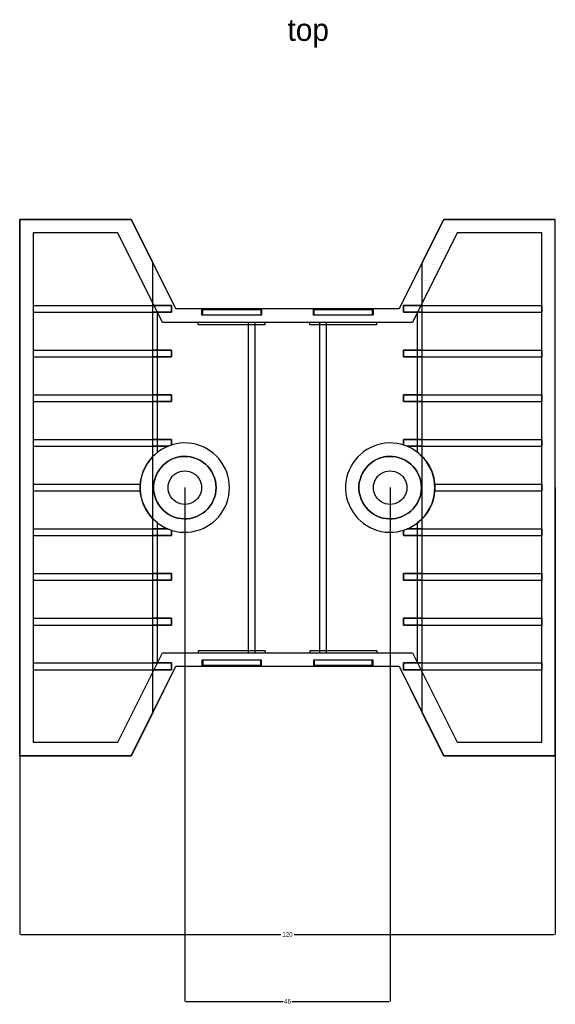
# Model space of a CAD drawing. Header units: millimetres. Extents: x -60 to 3644, y -116 to 106.
# Tile 1 of 4: x -60 to 60, y -116 to 105. Entities that reach past the tile are written whole.
import ezdxf

# ---------------------------------------------------------------- set-up
doc = ezdxf.new("R2010")
doc.units = ezdxf.units.MM
for name, color, linetype in [('DIMENSIONS', 3, 'Continuous'), ('HIDDEN', 8, 'Continuous'), ('LABELS', 2, 'Continuous'), ('VISIBLE', 7, 'Continuous')]:
    doc.layers.add(name, color=color, linetype=linetype)
doc.dimstyles.get("Standard").update_dxf_attribs({"dimtxt": 2.5, "dimasz": 2.5, "dimexe": 1.25, "dimexo": 0.625, "dimtad": 1, "dimtxsty": 'Standard', "dimcen": 2.5, "dimazin": 3, "dimtfac": 1, "dimtmove": 0, "dimatfit": 3, "dimarcsym": 0})

# ---------------------------------------------------------------- blocks, each defined once
blk = doc.blocks.new('_CLOSEDFILLED')
at = {"color": 0, "linetype": 'ByBlock'}
blk.add_solid([(-1, 0.16), (0, 0), (-1, -0.16)], dxfattribs=at)
blk = doc.blocks.new('*D0')
for p, q in [((-60, 0), (-60, -100)), ((60, 0), (60, -100)), ((-59.75, -100), (-1.5, -100)), ((1.5, -100), (59.75, -100))]:
    blk.add_line(p, q)
at = {"layer": 'Defpoints'}
for p in [(-60, 0), (60, 0), (-60, -100)]:
    blk.add_point(p, dxfattribs=at)
at = {"layer": 'DIMENSIONS', "xscale": 0.25, "yscale": 0.25, "rotation": 180}
blk.add_blockref('_CLOSEDFILLED', (-60, -100), dxfattribs=at)
at = {"layer": 'DIMENSIONS', "xscale": 0.25, "yscale": 0.25}
blk.add_blockref('_CLOSEDFILLED', (60, -100), dxfattribs=at)
at = {"layer": 'DIMENSIONS', "insert": (0, -100), "char_height": 1, "attachment_point": 5}
blk.add_mtext('120', dxfattribs=at)
blk = doc.blocks.new('*D2')
for p, q in [((-23, 0), (-23, -115)), ((23, 0), (23, -115)), ((-22.75, -115), (-1, -115)), ((1, -115), (22.75, -115))]:
    blk.add_line(p, q)
at = {"layer": 'Defpoints'}
for p in [(-23, 0), (23, 0), (-23, -115)]:
    blk.add_point(p, dxfattribs=at)
at = {"layer": 'DIMENSIONS', "xscale": 0.25, "yscale": 0.25, "rotation": 180}
blk.add_blockref('_CLOSEDFILLED', (-23, -115), dxfattribs=at)
at = {"layer": 'DIMENSIONS', "xscale": 0.25, "yscale": 0.25}
blk.add_blockref('_CLOSEDFILLED', (23, -115), dxfattribs=at)
at = {"layer": 'DIMENSIONS', "insert": (0, -115), "char_height": 1, "attachment_point": 5}
blk.add_mtext('46', dxfattribs=at)

msp = doc.modelspace()

# ---------------------------------------------------------------- linework, layer by layer
at = {"layer": 'HIDDEN'}
for points in [[(-60, 60), (-60, -60)], [(-35, 60), (-60, 60)], [(-25, 40), (-35, 60)], [(35, 60), (25, 40)], [(60, 60), (35, 60)], [(60, -60), (60, 60)], [(-38, 57), (-57, 57)], [(-57, 57), (-57, -57)], [(-28, 37), (-38, 57)], [(38, 57), (28, 37)], [(57, 57), (38, 57)], [(57, -57), (57, 57)], [(-57, 40.75), (-30.206, 40.75)], [(-30.206, 40.75), (-26, 40.75)], [(-26, 40.75), (-26, 39.25)], [(25, 40), (-25, 40)], [(-19.2, 38.6), (-19.2, 40)], [(-6, 39.8), (-6.163, 39.8), (-6.644, 39.8), (-7.418, 39.8), (-8.447, 39.8), (-9.68, 39.8), (-11.054, 39.8), (-12.5, 39.8), (-13.946, 39.8), (-15.32, 39.8), (-16.553, 39.8), (-17.582, 39.8), (-18.356, 39.8), (-18.837, 39.8), (-19, 39.8)], [(-19, 38.6), (-19, 39.8)], [(-6, 39.8), (-6, 38.6)], [(-5.8, 40), (-5.8, 38.6)], [(5.8, 38.6), (5.8, 40)], [(19, 39.8), (18.837, 39.8), (18.356, 39.8), (17.582, 39.8), (16.553, 39.8), (15.32, 39.8), (13.946, 39.8), (12.5, 39.8), (11.054, 39.8), (9.68, 39.8), (8.447, 39.8), (7.418, 39.8), (6.644, 39.8), (6.163, 39.8), (6, 39.8)], [(6, 38.6), (6, 39.8)], [(19, 39.8), (19, 38.6)], [(19.2, 40), (19.2, 38.6)], [(26, 40.75), (30.206, 40.75)], [(26, 40.75), (26, 39.25)], [(30.206, 40.75), (57, 40.75)], [(-57, 39.25), (-30.206, 39.25)], [(-30.206, 39.25), (-26, 39.25)], [(-29.114, 7.913), (-29.114, 39.228)], [(-5.8, 38.6), (-5.968, 38.6), (-6.464, 38.6), (-7.262, 38.6), (-8.323, 38.6), (-9.593, 38.6), (-11.009, 38.6), (-12.5, 38.6), (-13.991, 38.6), (-15.407, 38.6), (-16.677, 38.6), (-17.738, 38.6), (-18.536, 38.6), (-19.032, 38.6), (-19.2, 38.6)], [(19.2, 38.6), (19.032, 38.6), (18.536, 38.6), (17.738, 38.6), (16.677, 38.6), (15.407, 38.6), (13.991, 38.6), (12.5, 38.6), (11.009, 38.6), (9.593, 38.6), (8.323, 38.6), (7.262, 38.6), (6.464, 38.6), (5.968, 38.6), (5.8, 38.6)], [(26, 39.25), (30.206, 39.25)], [(29.114, 7.913), (29.114, 39.228)], [(30.206, 39.25), (57, 39.25)], [(28, 37), (-28, 37)], [(-20, 36.5), (-20, 37)], [(-20, 36.5), (-19.812, 36.5), (-19.257, 36.5), (-18.364, 36.5), (-17.176, 36.5), (-15.754, 36.5), (-14.169, 36.5), (-12.5, 36.5), (-10.831, 36.5), (-9.246, 36.5), (-7.824, 36.5), (-6.636, 36.5), (-5.743, 36.5), (-5.188, 36.5), (-5, 36.5)], [(-8.75, -37), (-8.75, 37)], [(-7.25, -37), (-7.25, 37)], [(-5, 36.5), (-5, 37)], [(5, 36.5), (5, 37)], [(5, 36.5), (5.188, 36.5), (5.743, 36.5), (6.636, 36.5), (7.824, 36.5), (9.246, 36.5), (10.831, 36.5), (12.5, 36.5), (14.169, 36.5), (15.754, 36.5), (17.176, 36.5), (18.364, 36.5), (19.257, 36.5), (19.812, 36.5), (20, 36.5)], [(7.25, -37), (7.25, 37)], [(8.75, -37), (8.75, 37)], [(20, 36.5), (20, 37)], [(-57, 30.75), (-30.206, 30.75)], [(-57, 29.25), (-30.206, 29.25)], [(-30.206, 30.75), (-26, 30.75)], [(-30.206, 29.25), (-26, 29.25)], [(-26, 30.75), (-26, 29.25)], [(26, 30.75), (30.206, 30.75)], [(26, 30.75), (26, 29.25)], [(26, 29.25), (30.206, 29.25)], [(30.206, 30.75), (57, 30.75)], [(30.206, 29.25), (57, 29.25)], [(-57, 20.75), (-30.206, 20.75)], [(-30.206, 20.75), (-26, 20.75)], [(-26, 20.75), (-26, 19.25)], [(26, 20.75), (30.206, 20.75)], [(26, 20.75), (26, 19.25)], [(30.206, 20.75), (57, 20.75)], [(-57, 19.25), (-30.206, 19.25)], [(-30.206, 19.25), (-26, 19.25)], [(26, 19.25), (30.206, 19.25)], [(30.206, 19.25), (57, 19.25)], [(-57, 10.75), (-30.206, 10.75)], [(-57, 9.25), (-30.206, 9.25)], [(-13, 0), (-13.039, 0.884), (-13.156, 1.761), (-13.35, 2.624), (-13.62, 3.466), (-13.963, 4.282), (-14.377, 5.064), (-14.858, 5.806), (-15.403, 6.503), (-16.008, 7.149), (-16.667, 7.739), (-17.376, 8.268), (-18.128, 8.733), (-18.919, 9.129), (-19.742, 9.454), (-20.59, 9.705), (-21.458, 9.88), (-22.337, 9.978), (-23.221, 9.998), (-24.104, 9.939), (-24.978, 9.802), (-25.837, 9.589), (-26.673, 9.301), (-27.481, 8.94), (-28.253, 8.509), (-28.985, 8.011), (-29.669, 7.451), (-30.302, 6.833), (-30.877, 6.16), (-31.391, 5.44), (-31.839, 4.677), (-32.217, 3.878), (-32.524, 3.048), (-32.756, 2.194), (-32.912, 1.324), (-32.99, 0.442), (-32.99, -0.442), (-32.912, -1.324), (-32.756, -2.194), (-32.524, -3.048), (-32.217, -3.878), (-31.839, -4.677), (-31.391, -5.44), (-30.877, -6.16), (-30.302, -6.833), (-29.669, -7.451), (-28.985, -8.011), (-28.253, -8.509), (-27.481, -8.94), (-26.673, -9.301), (-25.837, -9.589), (-24.978, -9.802), (-24.104, -9.939), (-23.221, -9.998), (-22.337, -9.978), (-21.458, -9.88), (-20.59, -9.705), (-19.742, -9.454), (-18.919, -9.129), (-18.128, -8.733), (-17.376, -8.268), (-16.667, -7.739), (-16.008, -7.149), (-15.403, -6.503), (-14.858, -5.806), (-14.377, -5.064), (-13.963, -4.282), (-13.62, -3.466), (-13.35, -2.624), (-13.156, -1.761), (-13.039, -0.884), (-13, 0)], [(-30.206, 10.75), (-26, 10.75)], [(-30.206, 9.25), (-26.8, 9.25)], [(-26, 10.75), (-26, 9.539)], [(33, 0), (32.961, 0.884), (32.844, 1.761), (32.65, 2.624), (32.38, 3.466), (32.037, 4.282), (31.623, 5.064), (31.142, 5.806), (30.597, 6.503), (29.992, 7.149), (29.333, 7.739), (28.624, 8.268), (27.872, 8.733), (27.081, 9.129), (26.258, 9.454), (25.41, 9.705), (24.542, 9.88), (23.663, 9.978), (22.779, 9.998), (21.896, 9.939), (21.022, 9.802), (20.163, 9.589), (19.327, 9.301), (18.519, 8.94), (17.747, 8.509), (17.015, 8.011), (16.331, 7.451), (15.698, 6.833), (15.123, 6.16), (14.609, 5.44), (14.161, 4.677), (13.783, 3.878), (13.476, 3.048), (13.244, 2.194), (13.088, 1.324), (13.01, 0.442), (13.01, -0.442), (13.088, -1.324), (13.244, -2.194), (13.476, -3.048), (13.783, -3.878), (14.161, -4.677), (14.609, -5.44), (15.123, -6.16), (15.698, -6.833), (16.331, -7.451), (17.015, -8.011), (17.747, -8.509), (18.519, -8.94), (19.327, -9.301), (20.163, -9.589), (21.022, -9.802), (21.896, -9.939), (22.779, -9.998), (23.663, -9.978), (24.542, -9.88), (25.41, -9.705), (26.258, -9.454), (27.081, -9.129), (27.872, -8.733), (28.624, -8.268), (29.333, -7.739), (29.992, -7.149), (30.597, -6.503), (31.142, -5.806), (31.623, -5.064), (32.037, -4.282), (32.38, -3.466), (32.65, -2.624), (32.844, -1.761), (32.961, -0.884), (33, 0)], [(26, 10.75), (30.206, 10.75)], [(26, 10.75), (26, 9.539)], [(26.8, 9.25), (30.206, 9.25)], [(30.206, 10.75), (57, 10.75)], [(30.206, 9.25), (57, 9.25)], [(-29.114, -7.913), (-30.091, -7.051), (-30.948, -6.069), (-31.67, -4.983), (-32.244, -3.814), (-32.662, -2.579), (-32.915, -1.301), (-33, 0), (-32.915, 1.301), (-32.662, 2.579), (-32.244, 3.814), (-31.67, 4.983), (-30.948, 6.069), (-30.091, 7.051), (-29.114, 7.913)], [(-16, 0), (-16.04, 0.744), (-16.158, 1.48), (-16.354, 2.199), (-16.626, 2.892), (-16.969, 3.554), (-17.381, 4.175), (-17.857, 4.748), (-18.39, 5.268), (-18.976, 5.728), (-19.608, 6.123), (-20.278, 6.449), (-20.979, 6.702), (-21.703, 6.879), (-22.441, 6.978), (-23.186, 6.998), (-23.929, 6.938), (-24.661, 6.8), (-25.375, 6.585), (-26.061, 6.295), (-26.713, 5.934), (-27.323, 5.506), (-27.883, 5.015), (-28.389, 4.468), (-28.833, 3.87), (-29.211, 3.228), (-29.519, 2.549), (-29.753, 1.842), (-29.911, 1.113), (-29.99, 0.373), (-29.99, -0.373), (-29.911, -1.113), (-29.753, -1.842), (-29.519, -2.549), (-29.211, -3.228), (-28.833, -3.87), (-28.389, -4.468), (-27.883, -5.015), (-27.323, -5.506), (-26.713, -5.934), (-26.061, -6.295), (-25.375, -6.585), (-24.661, -6.8), (-23.929, -6.938), (-23.186, -6.998), (-22.441, -6.978), (-21.703, -6.879), (-20.979, -6.702), (-20.278, -6.449), (-19.608, -6.123), (-18.976, -5.728), (-18.39, -5.268), (-17.857, -4.748), (-17.381, -4.175), (-16.969, -3.554), (-16.626, -2.892), (-16.354, -2.199), (-16.158, -1.48), (-16.04, -0.744), (-16, 0)], [(30, 0), (29.96, 0.744), (29.842, 1.48), (29.646, 2.199), (29.374, 2.892), (29.031, 3.554), (28.619, 4.175), (28.143, 4.748), (27.61, 5.268), (27.024, 5.728), (26.392, 6.123), (25.722, 6.449), (25.021, 6.702), (24.297, 6.879), (23.559, 6.978), (22.814, 6.998), (22.071, 6.938), (21.339, 6.8), (20.625, 6.585), (19.939, 6.295), (19.287, 5.934), (18.677, 5.506), (18.117, 5.015), (17.611, 4.468), (17.167, 3.87), (16.789, 3.228), (16.481, 2.549), (16.247, 1.842), (16.089, 1.113), (16.01, 0.373), (16.01, -0.373), (16.089, -1.113), (16.247, -1.842), (16.481, -2.549), (16.789, -3.228), (17.167, -3.87), (17.611, -4.468), (18.117, -5.015), (18.677, -5.506), (19.287, -5.934), (19.939, -6.295), (20.625, -6.585), (21.339, -6.8), (22.071, -6.938), (22.814, -6.998), (23.559, -6.978), (24.297, -6.879), (25.021, -6.702), (25.722, -6.449), (26.392, -6.123), (27.024, -5.728), (27.61, -5.268), (28.143, -4.748), (28.619, -4.175), (29.031, -3.554), (29.374, -2.892), (29.646, -2.199), (29.842, -1.48), (29.96, -0.744), (30, 0)], [(29.114, 7.913), (29.749, 7.379), (30.338, 6.794), (30.876, 6.162), (31.359, 5.488), (31.786, 4.776), (32.151, 4.032), (32.454, 3.259), (32.692, 2.464), (32.863, 1.652), (32.966, 0.829), (33, 0)], [(-19.25, 0), (-19.288, -0.534), (-19.402, -1.056), (-19.589, -1.558), (-19.845, -2.027), (-20.166, -2.456), (-20.544, -2.834), (-20.973, -3.155), (-21.442, -3.411), (-21.944, -3.598), (-22.466, -3.712), (-23, -3.75), (-23.534, -3.712), (-24.056, -3.598), (-24.558, -3.411), (-25.027, -3.155), (-25.456, -2.834), (-25.834, -2.456), (-26.155, -2.027), (-26.411, -1.558), (-26.598, -1.056), (-26.712, -0.534), (-26.75, 0), (-26.712, 0.534), (-26.598, 1.056), (-26.411, 1.558), (-26.155, 2.027), (-25.834, 2.456), (-25.456, 2.834), (-25.027, 3.155), (-24.558, 3.411), (-24.056, 3.598), (-23.534, 3.712), (-23, 3.75), (-22.466, 3.712), (-21.944, 3.598), (-21.442, 3.411), (-20.973, 3.155), (-20.544, 2.834), (-20.166, 2.456), (-19.845, 2.027), (-19.589, 1.558), (-19.402, 1.056), (-19.288, 0.534), (-19.25, 0)], [(26.75, 0), (26.712, -0.534), (26.598, -1.056), (26.411, -1.558), (26.155, -2.027), (25.834, -2.456), (25.456, -2.834), (25.027, -3.155), (24.558, -3.411), (24.056, -3.598), (23.534, -3.712), (23, -3.75), (22.466, -3.712), (21.944, -3.598), (21.442, -3.411), (20.973, -3.155), (20.544, -2.834), (20.166, -2.456), (19.845, -2.027), (19.589, -1.558), (19.402, -1.056), (19.288, -0.534), (19.25, 0), (19.288, 0.534), (19.402, 1.056), (19.589, 1.558), (19.845, 2.027), (20.166, 2.456), (20.544, 2.834), (20.973, 3.155), (21.442, 3.411), (21.944, 3.598), (22.466, 3.712), (23, 3.75), (23.534, 3.712), (24.056, 3.598), (24.558, 3.411), (25.027, 3.155), (25.456, 2.834), (25.834, 2.456), (26.155, 2.027), (26.411, 1.558), (26.598, 1.056), (26.712, 0.534), (26.75, 0)], [(-57, 0.75), (-32.972, 0.75)], [(32.972, 0.75), (57, 0.75)], [(-57, -0.75), (-32.972, -0.75)], [(33, 0), (32.966, -0.829), (32.863, -1.652), (32.692, -2.464), (32.454, -3.259), (32.151, -4.032), (31.786, -4.776), (31.359, -5.488), (30.876, -6.162), (30.338, -6.794), (29.749, -7.379), (29.114, -7.913)], [(32.972, -0.75), (57, -0.75)], [(-29.114, -39.228), (-29.114, -7.913)], [(29.114, -39.228), (29.114, -7.913)], [(-57, -9.25), (-30.206, -9.25)], [(-57, -10.75), (-30.206, -10.75)], [(-30.206, -9.25), (-26.8, -9.25)], [(-30.206, -10.75), (-26, -10.75)], [(-26, -9.539), (-26, -10.75)], [(26, -9.539), (26, -10.75)], [(26, -10.75), (30.206, -10.75)], [(26.8, -9.25), (30.206, -9.25)], [(30.206, -9.25), (57, -9.25)], [(30.206, -10.75), (57, -10.75)], [(-57, -19.25), (-30.206, -19.25)], [(-30.206, -19.25), (-26, -19.25)], [(-26, -19.25), (-26, -20.75)], [(26, -19.25), (30.206, -19.25)], [(26, -19.25), (26, -20.75)], [(30.206, -19.25), (57, -19.25)], [(-57, -20.75), (-30.206, -20.75)], [(-30.206, -20.75), (-26, -20.75)], [(26, -20.75), (30.206, -20.75)], [(30.206, -20.75), (57, -20.75)], [(-57, -29.25), (-30.206, -29.25)], [(-57, -30.75), (-30.206, -30.75)], [(-30.206, -29.25), (-26, -29.25)], [(-30.206, -30.75), (-26, -30.75)], [(-26, -29.25), (-26, -30.75)], [(26, -29.25), (30.206, -29.25)], [(26, -29.25), (26, -30.75)], [(26, -30.75), (30.206, -30.75)], [(30.206, -29.25), (57, -29.25)], [(30.206, -30.75), (57, -30.75)], [(-38, -57), (-28, -37)], [(-28, -37), (28, -37)], [(-5, -36.5), (-5.188, -36.5), (-5.743, -36.5), (-6.636, -36.5), (-7.824, -36.5), (-9.246, -36.5), (-10.831, -36.5), (-12.5, -36.5), (-14.169, -36.5), (-15.754, -36.5), (-17.176, -36.5), (-18.364, -36.5), (-19.257, -36.5), (-19.812, -36.5), (-20, -36.5)], [(-20, -36.5), (-20, -37)], [(-5, -36.5), (-5, -37)], [(20, -36.5), (19.812, -36.5), (19.257, -36.5), (18.364, -36.5), (17.176, -36.5), (15.754, -36.5), (14.169, -36.5), (12.5, -36.5), (10.831, -36.5), (9.246, -36.5), (7.824, -36.5), (6.636, -36.5), (5.743, -36.5), (5.188, -36.5), (5, -36.5)], [(5, -36.5), (5, -37)], [(20, -36.5), (20, -37)], [(28, -37), (38, -57)], [(-57, -39.25), (-30.206, -39.25)], [(-30.206, -39.25), (-26, -39.25)], [(-26, -39.25), (-26, -40.75)], [(-5.8, -38.6), (-5.968, -38.6), (-6.464, -38.6), (-7.262, -38.6), (-8.323, -38.6), (-9.593, -38.6), (-11.009, -38.6), (-12.5, -38.6), (-13.991, -38.6), (-15.407, -38.6), (-16.677, -38.6), (-17.738, -38.6), (-18.536, -38.6), (-19.032, -38.6), (-19.2, -38.6)], [(-19.2, -38.6), (-19.2, -40)], [(-19, -38.6), (-19, -39.8)], [(-6, -39.8), (-6, -38.6)], [(-5.8, -40), (-5.8, -38.6)], [(19.2, -38.6), (19.032, -38.6), (18.536, -38.6), (17.738, -38.6), (16.677, -38.6), (15.407, -38.6), (13.991, -38.6), (12.5, -38.6), (11.009, -38.6), (9.593, -38.6), (8.323, -38.6), (7.262, -38.6), (6.464, -38.6), (5.968, -38.6), (5.8, -38.6)], [(5.8, -38.6), (5.8, -40)], [(6, -38.6), (6, -39.8)], [(19, -39.8), (19, -38.6)], [(19.2, -40), (19.2, -38.6)], [(26, -39.25), (30.206, -39.25)], [(26, -39.25), (26, -40.75)], [(30.206, -39.25), (57, -39.25)], [(-57, -40.75), (-30.206, -40.75)], [(-35, -60), (-25, -40)], [(-30.206, -40.75), (-26, -40.75)], [(-25, -40), (25, -40)], [(-6, -39.8), (-6.163, -39.8), (-6.644, -39.8), (-7.418, -39.8), (-8.447, -39.8), (-9.68, -39.8), (-11.054, -39.8), (-12.5, -39.8), (-13.946, -39.8), (-15.32, -39.8), (-16.553, -39.8), (-17.582, -39.8), (-18.356, -39.8), (-18.837, -39.8), (-19, -39.8)], [(19, -39.8), (18.837, -39.8), (18.356, -39.8), (17.582, -39.8), (16.553, -39.8), (15.32, -39.8), (13.946, -39.8), (12.5, -39.8), (11.054, -39.8), (9.68, -39.8), (8.447, -39.8), (7.418, -39.8), (6.644, -39.8), (6.163, -39.8), (6, -39.8)], [(25, -40), (35, -60)], [(26, -40.75), (30.206, -40.75)], [(30.206, -40.75), (57, -40.75)], [(-57, -57), (-38, -57)], [(38, -57), (57, -57)], [(-60, -60), (-35, -60)], [(35, -60), (60, -60)]]:
    msp.add_lwpolyline(points, dxfattribs=at)
at = {"layer": 'VISIBLE'}
for points in [[(-60, -60), (-60, 60)], [(-60, 60), (-35, 60)], [(-35, 60), (-30.206, 50.412)], [(30.206, 50.412), (35, 60)], [(35, 60), (60, 60)], [(60, -60), (60, 60)], [(-30.206, 40.75), (-30.206, 50.412)], [(-25, 40), (-30.206, 50.412)], [(30.206, 50.412), (25, 40)], [(30.206, 40.75), (30.206, 50.412)], [(-57, 40.75), (-57, 39.25)], [(-57, 40.75), (-30.206, 40.75)], [(-26, 40.75), (-30.206, 40.75)], [(-30.206, 39.25), (-30.206, 40.75)], [(-26, 39.25), (-26, 40.75)], [(25, 40), (-25, 40)], [(26, 39.25), (26, 40.75)], [(30.206, 40.75), (26, 40.75)], [(30.206, 40.75), (57, 40.75)], [(30.206, 39.25), (30.206, 40.75)], [(57, 40.75), (57, 39.25)], [(-57, 39.25), (-30.206, 39.25)], [(-30.206, 30.75), (-30.206, 39.25)], [(-26, 39.25), (-30.206, 39.25)], [(30.206, 39.25), (26, 39.25)], [(30.206, 39.25), (57, 39.25)], [(30.206, 30.75), (30.206, 39.25)], [(-57, 30.75), (-57, 29.25)], [(-57, 30.75), (-30.206, 30.75)], [(-57, 29.25), (-30.206, 29.25)], [(-26, 30.75), (-30.206, 30.75)], [(-30.206, 29.25), (-30.206, 30.75)], [(-30.206, 20.75), (-30.206, 29.25)], [(-26, 29.25), (-30.206, 29.25)], [(-26, 29.25), (-26, 30.75)], [(26, 29.25), (26, 30.75)], [(30.206, 30.75), (26, 30.75)], [(30.206, 29.25), (26, 29.25)], [(30.206, 30.75), (57, 30.75)], [(30.206, 29.25), (30.206, 30.75)], [(30.206, 29.25), (57, 29.25)], [(30.206, 20.75), (30.206, 29.25)], [(57, 30.75), (57, 29.25)], [(-57, 20.75), (-57, 19.25)], [(-57, 20.75), (-30.206, 20.75)], [(-26, 20.75), (-30.206, 20.75)], [(-30.206, 19.25), (-30.206, 20.75)], [(-26, 19.25), (-26, 20.75)], [(26, 19.25), (26, 20.75)], [(30.206, 20.75), (26, 20.75)], [(30.206, 20.75), (57, 20.75)], [(30.206, 19.25), (30.206, 20.75)], [(57, 20.75), (57, 19.25)], [(-57, 19.25), (-30.206, 19.25)], [(-30.206, 10.75), (-30.206, 19.25)], [(-26, 19.25), (-30.206, 19.25)], [(30.206, 19.25), (26, 19.25)], [(30.206, 19.25), (57, 19.25)], [(30.206, 10.75), (30.206, 19.25)], [(-57, 10.75), (-57, 9.25)], [(-57, 10.75), (-30.206, 10.75)], [(-57, 9.25), (-30.206, 9.25)], [(-26, 10.75), (-30.206, 10.75)], [(-30.206, 9.25), (-30.206, 10.75)], [(-30.206, -9.25), (-30.206, 9.25)], [(-26.8, 9.25), (-30.206, 9.25)], [(-26, 9.539), (-26.8, 9.25)], [(-26, 9.539), (-26, 10.75)], [(26, 9.539), (26, 10.75)], [(30.206, 10.75), (26, 10.75)], [(26.8, 9.25), (26, 9.539)], [(30.206, 9.25), (26.8, 9.25)], [(30.206, 10.75), (57, 10.75)], [(30.206, 9.25), (30.206, 10.75)], [(30.206, 9.25), (57, 9.25)], [(30.206, -9.25), (30.206, 9.25)], [(57, 10.75), (57, 9.25)], [(-16, 0), (-16.04, -0.744), (-16.158, -1.48), (-16.354, -2.199), (-16.626, -2.892), (-16.969, -3.554), (-17.381, -4.175), (-17.857, -4.748), (-18.39, -5.268), (-18.976, -5.728), (-19.608, -6.123), (-20.278, -6.449), (-20.979, -6.702), (-21.703, -6.879), (-22.441, -6.978), (-23.186, -6.998), (-23.929, -6.938), (-24.661, -6.8), (-25.375, -6.585), (-26.061, -6.295), (-26.713, -5.934), (-27.323, -5.506), (-27.883, -5.015), (-28.389, -4.468), (-28.833, -3.87), (-29.211, -3.228), (-29.519, -2.549), (-29.753, -1.842), (-29.911, -1.113), (-29.99, -0.373), (-29.99, 0.373), (-29.911, 1.113), (-29.753, 1.842), (-29.519, 2.549), (-29.211, 3.228), (-28.833, 3.87), (-28.389, 4.468), (-27.883, 5.015), (-27.323, 5.506), (-26.713, 5.934), (-26.061, 6.295), (-25.375, 6.585), (-24.661, 6.8), (-23.929, 6.938), (-23.186, 6.998), (-22.441, 6.978), (-21.703, 6.879), (-20.979, 6.702), (-20.278, 6.449), (-19.608, 6.123), (-18.976, 5.728), (-18.39, 5.268), (-17.857, 4.748), (-17.381, 4.175), (-16.969, 3.554), (-16.626, 2.892), (-16.354, 2.199), (-16.158, 1.48), (-16.04, 0.744), (-16, 0)], [(30, 0), (29.96, -0.744), (29.842, -1.48), (29.646, -2.199), (29.374, -2.892), (29.031, -3.554), (28.619, -4.175), (28.143, -4.748), (27.61, -5.268), (27.024, -5.728), (26.392, -6.123), (25.722, -6.449), (25.021, -6.702), (24.297, -6.879), (23.559, -6.978), (22.814, -6.998), (22.071, -6.938), (21.339, -6.8), (20.625, -6.585), (19.939, -6.295), (19.287, -5.934), (18.677, -5.506), (18.117, -5.015), (17.611, -4.468), (17.167, -3.87), (16.789, -3.228), (16.481, -2.549), (16.247, -1.842), (16.089, -1.113), (16.01, -0.373), (16.01, 0.373), (16.089, 1.113), (16.247, 1.842), (16.481, 2.549), (16.789, 3.228), (17.167, 3.87), (17.611, 4.468), (18.117, 5.015), (18.677, 5.506), (19.287, 5.934), (19.939, 6.295), (20.625, 6.585), (21.339, 6.8), (22.071, 6.938), (22.814, 6.998), (23.559, 6.978), (24.297, 6.879), (25.021, 6.702), (25.722, 6.449), (26.392, 6.123), (27.024, 5.728), (27.61, 5.268), (28.143, 4.748), (28.619, 4.175), (29.031, 3.554), (29.374, 2.892), (29.646, 2.199), (29.842, 1.48), (29.96, 0.744), (30, 0)], [(-19.25, 0), (-19.288, -0.534), (-19.402, -1.056), (-19.589, -1.558), (-19.845, -2.027), (-20.166, -2.456), (-20.544, -2.834), (-20.973, -3.155), (-21.442, -3.411), (-21.944, -3.598), (-22.466, -3.712), (-23, -3.75), (-23.534, -3.712), (-24.056, -3.598), (-24.558, -3.411), (-25.027, -3.155), (-25.456, -2.834), (-25.834, -2.456), (-26.155, -2.027), (-26.411, -1.558), (-26.598, -1.056), (-26.712, -0.534), (-26.75, 0), (-26.712, 0.534), (-26.598, 1.056), (-26.411, 1.558), (-26.155, 2.027), (-25.834, 2.456), (-25.456, 2.834), (-25.027, 3.155), (-24.558, 3.411), (-24.056, 3.598), (-23.534, 3.712), (-23, 3.75), (-22.466, 3.712), (-21.944, 3.598), (-21.442, 3.411), (-20.973, 3.155), (-20.544, 2.834), (-20.166, 2.456), (-19.845, 2.027), (-19.589, 1.558), (-19.402, 1.056), (-19.288, 0.534), (-19.25, 0)], [(26.75, 0), (26.712, -0.534), (26.598, -1.056), (26.411, -1.558), (26.155, -2.027), (25.834, -2.456), (25.456, -2.834), (25.027, -3.155), (24.558, -3.411), (24.056, -3.598), (23.534, -3.712), (23, -3.75), (22.466, -3.712), (21.944, -3.598), (21.442, -3.411), (20.973, -3.155), (20.544, -2.834), (20.166, -2.456), (19.845, -2.027), (19.589, -1.558), (19.402, -1.056), (19.288, -0.534), (19.25, 0), (19.288, 0.534), (19.402, 1.056), (19.589, 1.558), (19.845, 2.027), (20.166, 2.456), (20.544, 2.834), (20.973, 3.155), (21.442, 3.411), (21.944, 3.598), (22.466, 3.712), (23, 3.75), (23.534, 3.712), (24.056, 3.598), (24.558, 3.411), (25.027, 3.155), (25.456, 2.834), (25.834, 2.456), (26.155, 2.027), (26.411, 1.558), (26.598, 1.056), (26.712, 0.534), (26.75, 0)], [(-57, 0.75), (-57, -0.75)], [(-57, 0.75), (-32.972, 0.75)], [(-32.972, -0.75), (-32.979, -0.643), (-32.986, -0.536), (-32.991, -0.429), (-32.995, -0.322), (-32.998, -0.214), (-32.999, -0.107), (-33, 0), (-32.999, 0.107), (-32.998, 0.214), (-32.995, 0.322), (-32.991, 0.429), (-32.986, 0.536), (-32.979, 0.643), (-32.972, 0.75)], [(32.972, 0.75), (57, 0.75)], [(32.972, 0.75), (32.976, 0.697), (32.979, 0.643), (32.983, 0.589), (32.986, 0.536), (32.988, 0.482), (32.991, 0.429), (32.993, 0.375), (32.995, 0.322), (32.996, 0.268), (32.998, 0.214), (32.999, 0.161), (32.999, 0.107), (33, 0.054), (33, 0)], [(57, 0.75), (57, -0.75)], [(-57, -0.75), (-32.972, -0.75)], [(33, 0), (33, -0.054), (32.999, -0.107), (32.999, -0.161), (32.998, -0.214), (32.996, -0.268), (32.995, -0.322), (32.993, -0.375), (32.991, -0.429), (32.988, -0.482), (32.986, -0.536), (32.983, -0.589), (32.979, -0.643), (32.976, -0.697), (32.972, -0.75)], [(32.972, -0.75), (57, -0.75)], [(-57, -9.25), (-57, -10.75)], [(-57, -9.25), (-30.206, -9.25)], [(-57, -10.75), (-30.206, -10.75)], [(-26.8, -9.25), (-30.206, -9.25)], [(-30.206, -10.75), (-30.206, -9.25)], [(-30.206, -19.25), (-30.206, -10.75)], [(-26, -10.75), (-30.206, -10.75)], [(-26.8, -9.25), (-26, -9.539)], [(-26, -10.75), (-26, -9.539)], [(26, -9.539), (26.8, -9.25)], [(26, -10.75), (26, -9.539)], [(30.206, -10.75), (26, -10.75)], [(30.206, -9.25), (26.8, -9.25)], [(30.206, -9.25), (57, -9.25)], [(30.206, -10.75), (30.206, -9.25)], [(30.206, -10.75), (57, -10.75)], [(30.206, -19.25), (30.206, -10.75)], [(57, -9.25), (57, -10.75)], [(-57, -19.25), (-57, -20.75)], [(-57, -19.25), (-30.206, -19.25)], [(-26, -19.25), (-30.206, -19.25)], [(-30.206, -20.75), (-30.206, -19.25)], [(-26, -20.75), (-26, -19.25)], [(26, -20.75), (26, -19.25)], [(30.206, -19.25), (26, -19.25)], [(30.206, -19.25), (57, -19.25)], [(30.206, -20.75), (30.206, -19.25)], [(57, -19.25), (57, -20.75)], [(-57, -20.75), (-30.206, -20.75)], [(-30.206, -29.25), (-30.206, -20.75)], [(-26, -20.75), (-30.206, -20.75)], [(30.206, -20.75), (26, -20.75)], [(30.206, -20.75), (57, -20.75)], [(30.206, -29.25), (30.206, -20.75)], [(-57, -29.25), (-57, -30.75)], [(-57, -29.25), (-30.206, -29.25)], [(-57, -30.75), (-30.206, -30.75)], [(-26, -29.25), (-30.206, -29.25)], [(-30.206, -30.75), (-30.206, -29.25)], [(-30.206, -39.25), (-30.206, -30.75)], [(-26, -30.75), (-30.206, -30.75)], [(-26, -30.75), (-26, -29.25)], [(26, -30.75), (26, -29.25)], [(30.206, -29.25), (26, -29.25)], [(30.206, -30.75), (26, -30.75)], [(30.206, -29.25), (57, -29.25)], [(30.206, -30.75), (30.206, -29.25)], [(30.206, -30.75), (57, -30.75)], [(30.206, -39.25), (30.206, -30.75)], [(57, -29.25), (57, -30.75)], [(-57, -39.25), (-57, -40.75)], [(-57, -39.25), (-30.206, -39.25)], [(-26, -39.25), (-30.206, -39.25)], [(-30.206, -40.75), (-30.206, -39.25)], [(-26, -40.75), (-26, -39.25)], [(26, -40.75), (26, -39.25)], [(30.206, -39.25), (26, -39.25)], [(30.206, -39.25), (57, -39.25)], [(30.206, -40.75), (30.206, -39.25)], [(57, -39.25), (57, -40.75)], [(-57, -40.75), (-30.206, -40.75)], [(-30.206, -50.412), (-25, -40)], [(-30.206, -50.412), (-30.206, -40.75)], [(-26, -40.75), (-30.206, -40.75)], [(-25, -40), (25, -40)], [(25, -40), (30.206, -50.412)], [(30.206, -40.75), (26, -40.75)], [(30.206, -40.75), (57, -40.75)], [(30.206, -50.412), (30.206, -40.75)], [(-30.206, -50.412), (-35, -60)], [(35, -60), (30.206, -50.412)], [(-35, -60), (-60, -60)], [(60, -60), (35, -60)]]:
    msp.add_lwpolyline(points, dxfattribs=at)

# ---------------------------------------------------------------- texts
at = {"layer": 'LABELS'}
msp.add_text('top', height=5, dxfattribs=at).set_placement((0, 100))

# ---------------------------------------------------------------- dimensions: what is measured, and where the dimension line sits
at = {"layer": 'DIMENSIONS'}
for base, p1, p2, picture, middle in [((-60, -100), (-60, 0), (60, 0), '*D0', (0, -100)), ((-23, -115), (-23, 0), (23, 0), '*D2', (0, -115))]:
    dim = msp.add_linear_dim(base=base, p1=p1, p2=p2, dimstyle='Standard', dxfattribs=at)
    dim.commit()
    dim.dimension.update_dxf_attribs({"geometry": picture, "text_midpoint": middle})

doc.saveas('drawing.dxf')
